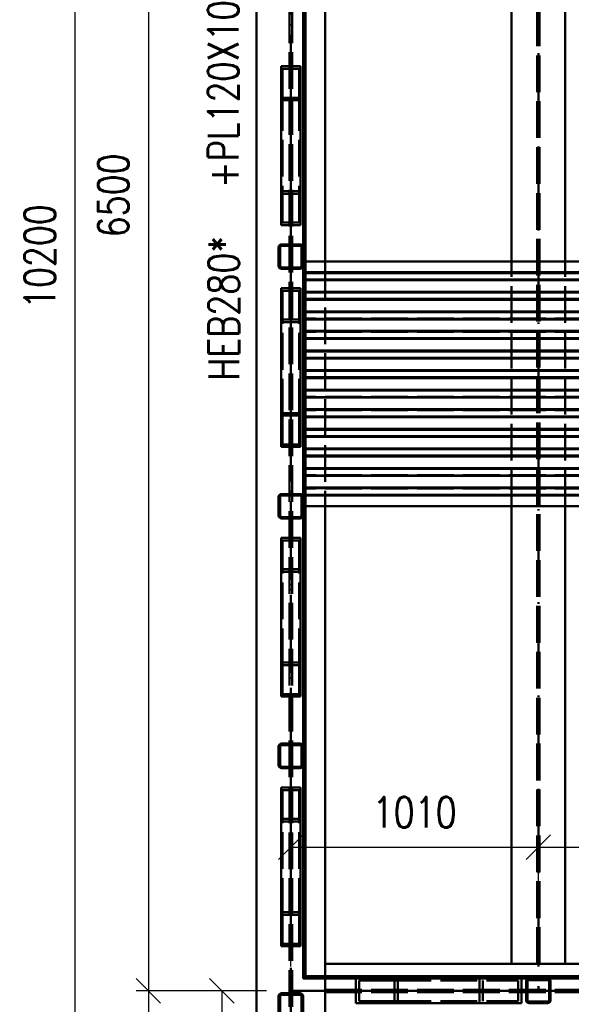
# Paper-space layout 'Layout1' of a CAD drawing. Extents: x -2 to 1033, y -36 to 596.
# Tile 14 of 64: x 358 to 403, y 365 to 445. Entities that reach past the tile are written whole.
import ezdxf

# ---------------------------------------------------------------- set-up
doc = ezdxf.new("R2010")
doc.units = 0
doc.linetypes.add('ACAD_ISO02W100', pattern=[15, 12, -3])
doc.linetypes.add('ACAD_ISO04W100', pattern=[30.5, 24, -3, 0.5, -3])
doc.layers.get('0').update_dxf_attribs({"linetype": 'CONTINUOUS'})
doc.layers.get('DEFPOINTS').update_dxf_attribs({"color": 132, "linetype": 'CONTINUOUS'})
for name, color, linetype, lineweight in [('SS_DIAGONÁLY 1', 91, 'CONTINUOUS', 50), ('SS_DIAGONÁLY 2', 93, 'CONTINUOUS', 50), ('SS_DIAGONÁLY 3', 95, 'CONTINUOUS', 50), ('SS_KOTY', 3, 'CONTINUOUS', 25), ('SS_PODLAHA', 31, 'CONTINUOUS', 50), ('SS_POPIS_PROFILU', 13, 'CONTINUOUS', 25), ('SS_PÁSY', 163, 'CONTINUOUS', 50), ('SS_SRAFY', 8, 'CONTINUOUS', 18), ('SS_TR PLECH', 151, 'CONTINUOUS', 50)]:
    doc.layers.add(name, color=color, linetype=linetype, lineweight=lineweight)
doc.layers.add('SS_PLECHY', color=7, linetype='CONTINUOUS', lineweight=50, true_color=0xb47846)
doc.styles.add('ROMANS', font='romans.shx', dxfattribs={"width": 0.8})
doc.styles.add('romans.shx', font='romans.shx', dxfattribs={"height": 5})
doc.dimstyles.new('A-1_(2.5)_50AS', dxfattribs={"dimtxt": 2.5, "dimasz": 2, "dimexe": 1, "dimexo": 2, "dimgap": 0, "dimtad": 0, "dimdec": 1, "dimlfac": 50, "dimrnd": 1, "dimtxsty": 'ROMANS', "dimblk1": 'OBLIQUE', "dimblk2": 'OBLIQUE', "dimsah": 1, "dimcen": 2, "dimclrd": 256, "dimclre": 256, "dimclrt": 256, "dimadec": 1, "dimazin": 2, "dimtfac": 0.714286, "dimtdec": 1, "dimtmove": 0, "dimatfit": 3, "dimldrblk": 'OPEN', "dimfxl": 1, "dimtvp": 1.142857, "dimtfill": 1, "dimtolj": 1, "dimlwd": -1, "dimlwe": -1, "dimarcsym": 0})
pattern_1 = [(45, (380.100895, 323.958377), (-0.04490128, 0.04490128), [])]

# ---------------------------------------------------------------- blocks, each defined once
blk = doc.blocks.new('_Oblique')
at = {"color": 0, "linetype": 'ByBlock', "lineweight": -2}
blk.add_line((-0.5, -0.5), (0.5, 0.5), dxfattribs=at)
blk = doc.blocks.new('*D62')
at = {"layer": 'DEFPOINTS', "color": 0, "transparency": 16777216}
for p in [(380.101, 495.958), (368.469, 365.958), (380.101, 365.958)]:
    blk.add_point(p, dxfattribs=at)
at = {"layer": 'SS_KOTY', "transparency": 16777216}
for p, q in [((378.101, 495.958), (367.469, 495.958)), ((368.469, 495.958), (368.469, 365.958)), ((378.101, 365.958), (367.469, 365.958))]:
    blk.add_line(p, q, dxfattribs=at)
at = {"layer": 'SS_KOTY', "transparency": 16777216, "xscale": 2, "yscale": 2, "zscale": 2}
for p, rotation in [((368.469, 495.958), 90), ((368.469, 365.958), 270)]:
    blk.add_blockref('_Oblique', p, dxfattribs=dict(at, rotation=rotation))
at = {"layer": 'SS_KOTY', "transparency": 16777216, "insert": (365.611, 430.958), "char_height": 2.5, "attachment_point": 5, "rotation": 90, "style": 'ROMANS', "bg_fill": 3, "box_fill_scale": 1.1, "bg_fill_color": 256, "bg_fill_true_color": 13158600, "bg_fill_transparency": 0}
blk.add_mtext('\\A1;6500', dxfattribs=at)
blk = doc.blocks.new('_OPEN')
at = {"color": 0, "linetype": 'ByBlock'}
for p, q in [((-1, 0.167), (0, 0)), ((0, 0), (-1, -0.167)), ((0, 0), (-1, 0))]:
    blk.add_line(p, q, dxfattribs=at)
blk = doc.blocks.new('*D63')
at = {"layer": 'DEFPOINTS', "color": 0, "transparency": 16777216}
for p in [(380.101, 365.958), (368.469, 323.958), (375.101, 323.958, 712.8)]:
    blk.add_point(p, dxfattribs=at)
at = {"layer": 'SS_KOTY', "transparency": 16777216}
for p, q in [((378.101, 365.958), (367.469, 365.958)), ((368.469, 365.958), (368.469, 323.958)), ((373.101, 323.958), (367.469, 323.958))]:
    blk.add_line(p, q, dxfattribs=at)
at = {"layer": 'SS_KOTY', "transparency": 16777216, "xscale": 2, "yscale": 2, "zscale": 2}
for p, rotation in [((368.469, 365.958), 90), ((368.469, 323.958), 270)]:
    blk.add_blockref('_Oblique', p, dxfattribs=dict(at, rotation=rotation))
at = {"layer": 'SS_KOTY', "transparency": 16777216, "insert": (365.611, 344.958), "char_height": 2.5, "attachment_point": 5, "rotation": 90, "style": 'ROMANS', "bg_fill": 3, "box_fill_scale": 1.1, "bg_fill_color": 256, "bg_fill_true_color": 13158600, "bg_fill_transparency": 0}
blk.add_mtext('\\A1;2100', dxfattribs=at)
blk = doc.blocks.new('*D64')
at = {"layer": 'DEFPOINTS', "color": 0, "transparency": 16777216}
for p in [(375.101, 527.958, 705.6), (362.469, 323.958), (375.101, 323.958, 712.8)]:
    blk.add_point(p, dxfattribs=at)
at = {"layer": 'SS_KOTY', "transparency": 16777216}
for p, q in [((373.101, 527.958), (361.469, 527.958)), ((362.469, 527.958), (362.469, 323.958)), ((373.101, 323.958), (361.469, 323.958))]:
    blk.add_line(p, q, dxfattribs=at)
at = {"layer": 'SS_KOTY', "transparency": 16777216, "xscale": 2, "yscale": 2, "zscale": 2}
for p, rotation in [((362.469, 527.958), 90), ((362.469, 323.958), 270)]:
    blk.add_blockref('_Oblique', p, dxfattribs=dict(at, rotation=rotation))
at = {"layer": 'SS_KOTY', "transparency": 16777216, "insert": (359.611, 425.958), "char_height": 2.5, "attachment_point": 5, "rotation": 90, "style": 'ROMANS', "bg_fill": 3, "box_fill_scale": 1.1, "bg_fill_color": 256, "bg_fill_true_color": 13158600, "bg_fill_transparency": 0}
blk.add_mtext('\\A1;10200', dxfattribs=at)
blk = doc.blocks.new('*D65')
at = {"layer": 'DEFPOINTS', "color": 0, "transparency": 16777216}
for p in [(380.101, 365.958), (374.469, 340.058), (377.301, 340.058)]:
    blk.add_point(p, dxfattribs=at)
at = {"layer": 'SS_KOTY', "transparency": 16777216}
for p, q in [((378.101, 365.958), (373.469, 365.958)), ((374.469, 365.958), (374.469, 340.058)), ((375.301, 340.058), (373.469, 340.058))]:
    blk.add_line(p, q, dxfattribs=at)
at = {"layer": 'SS_KOTY', "transparency": 16777216, "xscale": 2, "yscale": 2, "zscale": 2}
for p, rotation in [((374.469, 365.958), 90), ((374.469, 340.058), 270)]:
    blk.add_blockref('_Oblique', p, dxfattribs=dict(at, rotation=rotation))
at = {"layer": 'SS_KOTY', "transparency": 16777216, "insert": (371.611, 353.008), "char_height": 2.5, "attachment_point": 5, "rotation": 90, "style": 'ROMANS', "bg_fill": 3, "box_fill_scale": 1.1, "bg_fill_color": 256, "bg_fill_true_color": 13158600, "bg_fill_transparency": 0}
blk.add_mtext('\\A1;1295', dxfattribs=at)
blk = doc.blocks.new('*D66')
at = {"layer": 'DEFPOINTS', "color": 0, "transparency": 16777216}
for p in [(400.301, 377.698), (380.101, 365.958), (400.301, 365.958)]:
    blk.add_point(p, dxfattribs=at)
at = {"layer": 'SS_KOTY', "transparency": 16777216}
for p, q in [((380.101, 367.958), (380.101, 378.698)), ((400.301, 367.958), (400.301, 378.698)), ((380.101, 377.698), (400.301, 377.698))]:
    blk.add_line(p, q, dxfattribs=at)
at = {"layer": 'SS_KOTY', "transparency": 16777216, "xscale": 2, "yscale": 2, "zscale": 2, "rotation": 180}
blk.add_blockref('_Oblique', (380.101, 377.698), dxfattribs=at)
at = {"layer": 'SS_KOTY', "transparency": 16777216, "xscale": 2, "yscale": 2, "zscale": 2}
blk.add_blockref('_Oblique', (400.301, 377.698), dxfattribs=at)
at = {"layer": 'SS_KOTY', "transparency": 16777216, "insert": (390.201, 380.555), "char_height": 2.5, "attachment_point": 5, "style": 'ROMANS', "bg_fill": 3, "box_fill_scale": 1.1, "bg_fill_color": 256, "bg_fill_true_color": 13158600, "bg_fill_transparency": 0}
blk.add_mtext('\\A1;1010', dxfattribs=at)
blk = doc.blocks.new('*D67')
at = {"layer": 'DEFPOINTS', "color": 0, "transparency": 16777216}
for p in [(420.501, 377.698), (400.301, 365.958), (420.501, 365.958)]:
    blk.add_point(p, dxfattribs=at)
at = {"layer": 'SS_KOTY', "transparency": 16777216}
for p, q in [((400.301, 367.958), (400.301, 378.698)), ((420.501, 367.958), (420.501, 378.698)), ((400.301, 377.698), (420.501, 377.698))]:
    blk.add_line(p, q, dxfattribs=at)
at = {"layer": 'SS_KOTY', "transparency": 16777216, "xscale": 2, "yscale": 2, "zscale": 2, "rotation": 180}
blk.add_blockref('_Oblique', (400.301, 377.698), dxfattribs=at)
at = {"layer": 'SS_KOTY', "transparency": 16777216, "xscale": 2, "yscale": 2, "zscale": 2}
blk.add_blockref('_Oblique', (420.501, 377.698), dxfattribs=at)
at = {"layer": 'SS_KOTY', "transparency": 16777216, "insert": (410.401, 380.555), "char_height": 2.5, "attachment_point": 5, "style": 'ROMANS', "bg_fill": 3, "box_fill_scale": 1.1, "bg_fill_color": 256, "bg_fill_true_color": 13158600, "bg_fill_transparency": 0}
blk.add_mtext('\\A1;1010', dxfattribs=at)

psp = doc.layouts.get("Layout1")

# ---------------------------------------------------------------- linework, layer by layer
at = {"layer": 'SS_DIAGONÁLY 1', "color": 1, "linetype": 'Continuous', "ltscale": 0.25}
for p, q in [((380.9809, 426.7184), (380.9809, 425.1984)), ((381.1009, 426.7184), (381.1009, 425.1984)), ((380.9809, 406.3184), (380.9809, 404.7984)), ((381.1009, 406.3184), (381.1009, 404.7984)), ((380.9809, 385.9184), (380.9809, 384.3984)), ((381.1009, 385.9184), (381.1009, 384.3984)), ((380.9809, 365.5184), (380.9809, 363.9984)), ((381.1009, 365.5184), (381.1009, 363.9984)), ((401.0609, 365.0784), (399.5409, 365.0784)), ((399.5409, 364.9584), (401.0609, 364.9584))]:
    psp.add_line(p, q, dxfattribs=at)
for centre, start, end in [((380.8609, 426.7184), 0, 90), ((380.8609, 425.1984), 270, 0), ((380.8609, 406.3184), 0, 90), ((380.8609, 404.7984), 270, 0), ((380.8609, 385.9184), 0, 90), ((380.8609, 384.3984), 270, 0), ((399.5409, 365.1984), 180, 270), ((401.0609, 365.1984), 270, 0)]:
    psp.add_arc(centre, 0.24, start, end, dxfattribs=at)
at = {"layer": 'SS_DIAGONÁLY 1', "color": 1, "linetype": 'Continuous', "ltscale": 0.25, "extrusion": (6.27875e-14, 1.51582e-13, -1)}
for centre in [(-380.8609, 426.7184), (-380.8609, 406.3184), (-380.8609, 385.9184)]:
    psp.add_arc(centre, 0.12, 90, 180, dxfattribs=at)
at = {"layer": 'SS_DIAGONÁLY 1', "color": 1, "linetype": 'Continuous', "ltscale": 0.25, "extrusion": (6.27875e-14, -1.51582e-13, -1)}
for centre in [(-380.8609, 425.1984), (-380.8609, 404.7984), (-380.8609, 384.3984)]:
    psp.add_arc(centre, 0.12, 180, 270, dxfattribs=at)
at = {"layer": 'SS_DIAGONÁLY 1', "color": 1, "linetype": 'Continuous', "ltscale": 0.25, "extrusion": (0, 0, -1)}
for centre, start, end in [((-399.5409, 365.1984), 270, 0), ((-401.0609, 365.1984), 180, 270)]:
    psp.add_arc(centre, 0.12, start, end, dxfattribs=at)
at = {"layer": 'SS_DIAGONÁLY 2', "color": 1, "linetype": 'Continuous', "ltscale": 0.25}
for p, q in [((380.7809, 438.9459), (380.7809, 441.3042)), ((380.9009, 438.7378), (380.9009, 441.5123)), ((380.9009, 428.5378), (380.9009, 438.7378)), ((380.9009, 413.179), (380.9009, 423.3789)), ((380.7809, 410.6126), (380.7809, 412.9709)), ((380.9009, 410.4045), (380.9009, 413.179)), ((380.9009, 392.779), (380.9009, 402.9789)), ((380.9009, 390.0045), (380.9009, 392.779)), ((380.7809, 390.2126), (380.7809, 392.5709))]:
    psp.add_line(p, q, dxfattribs=at)
at = {"layer": 'SS_DIAGONÁLY 2', "color": 3, "linetype": 'ACAD_ISO02W100', "ltscale": 0.25}
for p, q in [((380.7809, 428.7459), (380.7809, 438.9459)), ((380.7809, 412.9709), (380.7809, 423.1708)), ((380.7809, 392.5709), (380.7809, 402.7708))]:
    psp.add_line(p, q, dxfattribs=at)
at = {"layer": 'SS_DIAGONÁLY 3', "color": 1, "linetype": 'Continuous', "ltscale": 0.25}
for p, q in [((385.3921, 364.9584), (388.8375, 364.9584)), ((385.6677, 365.1184), (388.5619, 365.1184)), ((388.8375, 364.9584), (398.9375, 364.9584))]:
    psp.add_line(p, q, dxfattribs=at)
at = {"layer": 'SS_DIAGONÁLY 3', "color": 3, "linetype": 'ACAD_ISO02W100', "ltscale": 0.25}
psp.add_line((388.5619, 365.1184), (398.6618, 365.1184), dxfattribs=at)
at = {"layer": 'SS_PLECHY', "color": 1, "linetype": 'Continuous', "ltscale": 0.25}
for p, q in [((381.1009, 445.5984), (381.1009, 426.7184)), ((381.1009, 425.1984), (381.1009, 406.3184)), ((381.1009, 404.7984), (381.1009, 385.9184))]:
    psp.add_line(p, q, dxfattribs=at)
at = {"layer": 'SS_PODLAHA', "color": 1, "linetype": 'Continuous', "ltscale": 0.25}
for p, q in [((398.1009, 425.5584), (398.1009, 482.3584)), ((402.5009, 425.5584), (402.5009, 482.3584))]:
    psp.add_line(p, q, dxfattribs=at)
at = {"layer": 'SS_PODLAHA', "color": 3, "linetype": 'ACAD_ISO02W100', "ltscale": 0.25}
for p, q in [((398.1009, 405.5584), (398.1009, 425.5584)), ((402.5009, 405.5584), (402.5009, 425.5584))]:
    psp.add_line(p, q, dxfattribs=at)
at = {"layer": 'SS_PÁSY', "color": 1, "linetype": 'Continuous', "ltscale": 0.25}
psp.add_line((382.9009, 482.3584), (382.9009, 425.5584), dxfattribs=at)
at = {"layer": 'SS_PÁSY', "color": 3, "linetype": 'ACAD_ISO02W100', "ltscale": 0.25}
psp.add_line((382.9009, 425.5584), (382.9009, 405.5584), dxfattribs=at)
at = {"layer": 'SS_TR PLECH', "color": 5, "linetype": 'Continuous', "ltscale": 0.25}
for p, q in [((580.9009, 425.5584), (381.3009, 425.5584)), ((381.3009, 424.6822), (580.9009, 424.6822)), ((381.3009, 424.6172), (580.9009, 424.6172)), ((381.3009, 424.0824), (580.9009, 424.0824)), ((381.3009, 424.0345), (580.9009, 424.0345)), ((381.3009, 423.0822), (580.9009, 423.0822)), ((381.3009, 423.0344), (580.9009, 423.0344)), ((381.3009, 422.4995), (580.9009, 422.4995)), ((381.3009, 422.4345), (580.9009, 422.4345)), ((381.3009, 421.4822), (580.9009, 421.4822)), ((381.3009, 421.4172), (580.9009, 421.4172)), ((381.3009, 420.8824), (580.9009, 420.8824)), ((381.3009, 420.8345), (580.9009, 420.8345)), ((381.3009, 419.8822), (580.9009, 419.8822)), ((381.3009, 419.8344), (580.9009, 419.8344)), ((381.3009, 419.2995), (580.9009, 419.2995)), ((381.3009, 419.2345), (580.9009, 419.2345)), ((381.3009, 418.2822), (580.9009, 418.2822)), ((381.3009, 418.2172), (580.9009, 418.2172)), ((381.3009, 417.6824), (580.9009, 417.6824)), ((381.3009, 417.6345), (580.9009, 417.6345)), ((381.3009, 416.6822), (580.9009, 416.6822)), ((381.3009, 416.6344), (580.9009, 416.6344)), ((381.3009, 416.0995), (580.9009, 416.0995)), ((381.3009, 416.0345), (580.9009, 416.0345)), ((381.3009, 415.0822), (580.9009, 415.0822)), ((381.3009, 415.0172), (580.9009, 415.0172)), ((381.3009, 414.4824), (580.9009, 414.4824)), ((381.3009, 414.4345), (580.9009, 414.4345)), ((381.3009, 413.4822), (580.9009, 413.4822)), ((381.3009, 413.4344), (580.9009, 413.4344)), ((381.3009, 412.8995), (580.9009, 412.8995)), ((381.3009, 412.8345), (580.9009, 412.8345)), ((381.3009, 411.8822), (580.9009, 411.8822)), ((381.3009, 411.8172), (580.9009, 411.8172)), ((381.3009, 411.2824), (580.9009, 411.2824)), ((381.3009, 411.2345), (580.9009, 411.2345)), ((381.3009, 410.2822), (580.9009, 410.2822)), ((381.3009, 410.2344), (580.9009, 410.2344)), ((381.3009, 409.6995), (580.9009, 409.6995)), ((381.3009, 409.6345), (580.9009, 409.6345)), ((381.3009, 408.6822), (580.9009, 408.6822)), ((381.3009, 408.6172), (580.9009, 408.6172)), ((381.3009, 408.0824), (580.9009, 408.0824)), ((381.3009, 408.0345), (580.9009, 408.0345)), ((381.3009, 407.0822), (580.9009, 407.0822)), ((381.3009, 407.0344), (580.9009, 407.0344)), ((381.3009, 406.4995), (580.9009, 406.4995)), ((381.3009, 406.4345), (580.9009, 406.4345)), ((381.3009, 405.5584), (580.9009, 405.5584))]:
    psp.add_line(p, q, dxfattribs=at)
at = {"layer": 'SS_TR PLECH', "color": 5, "linetype": 'ACAD_ISO02W100', "ltscale": 0.25}
for p, q in [((580.9009, 424.6344), (381.3009, 424.6344)), ((580.9009, 424.0995), (381.3009, 424.0995)), ((580.9009, 423.0172), (381.3009, 423.0172)), ((580.9009, 422.4824), (381.3009, 422.4824)), ((580.9009, 421.4344), (381.3009, 421.4344)), ((580.9009, 420.8995), (381.3009, 420.8995)), ((580.9009, 419.8172), (381.3009, 419.8172)), ((580.9009, 419.2824), (381.3009, 419.2824)), ((580.9009, 418.2344), (381.3009, 418.2344)), ((580.9009, 417.6995), (381.3009, 417.6995)), ((580.9009, 416.6172), (381.3009, 416.6172)), ((580.9009, 416.0824), (381.3009, 416.0824)), ((580.9009, 415.0344), (381.3009, 415.0344)), ((580.9009, 414.4995), (381.3009, 414.4995)), ((580.9009, 413.4172), (381.3009, 413.4172)), ((580.9009, 412.8824), (381.3009, 412.8824)), ((580.9009, 411.8344), (381.3009, 411.8344)), ((580.9009, 411.2995), (381.3009, 411.2995)), ((580.9009, 410.2172), (381.3009, 410.2172)), ((580.9009, 409.6824), (381.3009, 409.6824)), ((580.9009, 408.6344), (381.3009, 408.6344)), ((580.9009, 408.0995), (381.3009, 408.0995)), ((580.9009, 407.0172), (381.3009, 407.0172)), ((580.9009, 406.4824), (381.3009, 406.4824))]:
    psp.add_line(p, q, dxfattribs=at)

# ---------------------------------------------------------------- dimensions: what is measured, and where the dimension line sits
at = {"layer": 'SS_KOTY'}
dim = psp.add_linear_dim(base=(368.4686, 365.9584), p1=(380.1009, 495.9584), p2=(380.1009, 365.9584), angle=90, dimstyle='A-1_(2.5)_50AS', override={"dimtmove": 1}, dxfattribs=at)
dim.commit()
dim.dimension.update_dxf_attribs({"geometry": '*D62', "text_midpoint": (365.6115, 430.9584)})

# ---------------------------------------------------------------- next in the draw order: hatches: boundary and pattern name
at = {"layer": 'SS_SRAFY'}
h = psp.add_hatch(dxfattribs=at)
h.set_pattern_fill('ANSI31', color=5, scale=0.02, style=0)
h.set_pattern_definition(pattern_1)
h.paths.add_polyline_path([(380.8609, 426.9584), (379.3409, 426.9584, 0.4142136), (379.1009, 426.7184), (379.1009, 425.1984, 0.4142136), (379.3409, 424.9584), (380.8609, 424.9584, 0.4142136), (381.1009, 425.1984), (381.1009, 426.7184, 0.4142136)], flags=0)
h.paths.add_polyline_path([(380.9809, 426.7184), (380.9809, 425.1984, -0.4142136), (380.8609, 425.0784), (379.3409, 425.0784, -0.4142136), (379.2209, 425.1984), (379.2209, 426.7184, -0.4142136), (379.3409, 426.8384), (380.8609, 426.8384, -0.4142136)], flags=0)
h = psp.add_hatch(dxfattribs=at)
h.set_pattern_fill('ANSI31', color=5, scale=0.02, style=0)
h.set_pattern_definition(pattern_1)
h.paths.add_polyline_path([(380.8609, 406.5584), (379.3409, 406.5584, 0.4142136), (379.1009, 406.3184), (379.1009, 404.7984, 0.4142136), (379.3409, 404.5584), (380.8609, 404.5584, 0.4142136), (381.1009, 404.7984), (381.1009, 406.3184, 0.4142136)], flags=0)
h.paths.add_polyline_path([(380.9809, 406.3184), (380.9809, 404.7984, -0.4142136), (380.8609, 404.6784), (379.3409, 404.6784, -0.4142136), (379.2209, 404.7984), (379.2209, 406.3184, -0.4142136), (379.3409, 406.4384), (380.8609, 406.4384, -0.4142136)], flags=0)
h = psp.add_hatch(dxfattribs=at)
h.set_pattern_fill('ANSI31', color=5, scale=0.02, style=0)
h.set_pattern_definition(pattern_1)
h.paths.add_polyline_path([(380.8609, 386.1584), (379.3409, 386.1584, 0.4142136), (379.1009, 385.9184), (379.1009, 384.3984, 0.4142136), (379.3409, 384.1584), (380.8609, 384.1584, 0.4142136), (381.1009, 384.3984), (381.1009, 385.9184, 0.4142136)], flags=0)
h.paths.add_polyline_path([(380.9809, 385.9184), (380.9809, 384.3984, -0.4142136), (380.8609, 384.2784), (379.3409, 384.2784, -0.4142136), (379.2209, 384.3984), (379.2209, 385.9184, -0.4142136), (379.3409, 386.0384), (380.8609, 386.0384, -0.4142136)], flags=0)

# ---------------------------------------------------------------- next in the draw order: linework, layer by layer
at = {"layer": 'SS_DIAGONÁLY 1', "color": 1, "linetype": 'Continuous', "ltscale": 0.25}
for p, q in [((379.1009, 426.7184), (379.1009, 425.1984)), ((379.2209, 425.1984), (379.2209, 426.7184)), ((380.8609, 426.9584), (379.3409, 426.9584)), ((379.3409, 426.8384), (380.8609, 426.8384)), ((380.8609, 425.0784), (379.3409, 425.0784)), ((379.3409, 424.9584), (380.8609, 424.9584)), ((380.8609, 406.5584), (379.3409, 406.5584)), ((379.3409, 406.4384), (380.8609, 406.4384)), ((379.1009, 406.3184), (379.1009, 404.7984)), ((379.2209, 404.7984), (379.2209, 406.3184)), ((380.8609, 404.6784), (379.3409, 404.6784)), ((379.3409, 404.5584), (380.8609, 404.5584)), ((379.1009, 385.9184), (379.1009, 384.3984)), ((379.2209, 384.3984), (379.2209, 385.9184)), ((380.8609, 386.1584), (379.3409, 386.1584)), ((379.3409, 386.0384), (380.8609, 386.0384)), ((380.8609, 384.2784), (379.3409, 384.2784)), ((379.3409, 384.1584), (380.8609, 384.1584))]:
    psp.add_line(p, q, dxfattribs=at)
at = {"layer": 'SS_DIAGONÁLY 1', "color": 7, "linetype": 'ACAD_ISO04W100', "ltscale": 0.25}
for p, q in [((380.1009, 425.9584), (380.1009, 425.9584)), ((380.1009, 405.5584), (380.1009, 405.5584)), ((380.1009, 385.1584), (380.1009, 385.1584))]:
    psp.add_line(p, q, dxfattribs=at)
at = {"layer": 'SS_DIAGONÁLY 1', "color": 1, "linetype": 'Continuous', "ltscale": 0.25}
for centre, start, end in [((379.3409, 426.7184), 90, 180), ((379.3409, 425.1984), 180, 270), ((379.3409, 406.3184), 90, 180), ((379.3409, 404.7984), 180, 270), ((379.3409, 385.9184), 90, 180), ((379.3409, 384.3984), 180, 270)]:
    psp.add_arc(centre, 0.24, start, end, dxfattribs=at)
at = {"layer": 'SS_DIAGONÁLY 1', "color": 1, "linetype": 'Continuous', "ltscale": 0.25, "extrusion": (-1.51582e-13, 6.27875e-14, -1)}
for centre in [(-379.3409, 426.7184), (-379.3409, 406.3184), (-379.3409, 385.9184)]:
    psp.add_arc(centre, 0.12, 0, 90, dxfattribs=at)
at = {"layer": 'SS_DIAGONÁLY 1', "color": 1, "linetype": 'Continuous', "ltscale": 0.25, "extrusion": (-1.51582e-13, -6.27875e-14, -1)}
for centre in [(-379.3409, 425.1984), (-379.3409, 404.7984), (-379.3409, 384.3984)]:
    psp.add_arc(centre, 0.12, 270, 0, dxfattribs=at)
at = {"layer": 'SS_DIAGONÁLY 2', "color": 1, "linetype": 'Continuous', "ltscale": 0.25}
for p, q in [((380.9009, 441.5123), (379.3009, 441.5123)), ((379.3009, 441.5123), (379.3009, 438.7378)), ((380.7809, 441.3042), (379.4209, 441.3042)), ((379.4209, 438.9459), (379.4209, 441.3042)), ((380.9009, 438.7378), (379.3009, 438.7378)), ((379.3009, 438.7378), (379.3009, 428.5378)), ((380.7809, 438.9459), (379.4209, 438.9459)), ((379.3009, 428.5378), (380.9009, 428.5378)), ((380.9009, 423.3789), (379.3009, 423.3789)), ((379.3009, 423.3789), (379.3009, 413.179)), ((379.3009, 413.179), (380.9009, 413.179)), ((379.3009, 413.179), (379.3009, 410.4045)), ((379.4209, 412.9709), (380.7809, 412.9709)), ((379.4209, 410.6126), (379.4209, 412.9709)), ((379.3009, 410.4045), (380.9009, 410.4045)), ((379.4209, 410.6126), (380.7809, 410.6126)), ((380.9009, 402.9789), (379.3009, 402.9789)), ((379.3009, 402.9789), (379.3009, 392.779)), ((379.3009, 392.779), (380.9009, 392.779)), ((379.3009, 392.779), (379.3009, 390.0045)), ((379.4209, 392.5709), (380.7809, 392.5709)), ((379.4209, 390.2126), (379.4209, 392.5709)), ((379.3009, 390.0045), (380.9009, 390.0045)), ((379.4209, 390.2126), (380.7809, 390.2126))]:
    psp.add_line(p, q, dxfattribs=at)
at = {"layer": 'SS_DIAGONÁLY 2', "color": 7, "linetype": 'ACAD_ISO04W100', "ltscale": 0.25}
for p, q in [((380.1009, 440.125), (380.1009, 425.9584)), ((380.1009, 425.9584), (380.1009, 411.7917)), ((380.1009, 405.5584), (380.1009, 391.3917))]:
    psp.add_line(p, q, dxfattribs=at)
at = {"layer": 'SS_DIAGONÁLY 2', "color": 3, "linetype": 'ACAD_ISO02W100', "ltscale": 0.25}
for p, q in [((379.4209, 428.7459), (379.4209, 438.9459)), ((379.3009, 431.3123), (380.9009, 431.3123)), ((379.4209, 431.1042), (380.7809, 431.1042)), ((379.4209, 428.7459), (380.7809, 428.7459)), ((380.7809, 423.1708), (379.4209, 423.1708)), ((379.4209, 412.9709), (379.4209, 423.1708)), ((380.9009, 420.6044), (379.3009, 420.6044)), ((380.7809, 420.8125), (379.4209, 420.8125)), ((380.7809, 402.7708), (379.4209, 402.7708)), ((379.4209, 392.5709), (379.4209, 402.7708)), ((380.9009, 400.2044), (379.3009, 400.2044)), ((380.7809, 400.4125), (379.4209, 400.4125))]:
    psp.add_line(p, q, dxfattribs=at)

# ---------------------------------------------------------------- next in the draw order: dimensions: what is measured, and where the dimension line sits
at = {"layer": 'SS_KOTY'}
dim = psp.add_linear_dim(base=(368.4686, 323.9584), p1=(380.1009, 365.9584), p2=(375.1009, 323.9584, 712.8), angle=90, dimstyle='A-1_(2.5)_50AS', override={"dimtmove": 1}, dxfattribs=at)
dim.commit()
dim.dimension.update_dxf_attribs({"geometry": '*D63', "text_midpoint": (365.6115, 344.9584)})

# ---------------------------------------------------------------- next in the draw order: dimensions: what is measured, and where the dimension line sits
dim = psp.add_linear_dim(base=(362.4686, 323.9584), p1=(375.1009, 527.9584, 705.6), p2=(375.1009, 323.9584, 712.8), angle=90, dimstyle='A-1_(2.5)_50AS', dxfattribs=at)
dim.commit()
dim.dimension.update_dxf_attribs({"geometry": '*D64', "text_midpoint": (359.6115, 425.9584)})

# ---------------------------------------------------------------- next in the draw order: texts
at = {"layer": 'SS_POPIS_PROFILU', "color": 13, "style": 'romans.shx', "width": 0.8}
psp.add_text('+PL120X10', height=2.5, rotation=90, dxfattribs=at).set_placement((375.8346, 431.5602))
at = {"layer": 'SS_POPIS_PROFILU', "color": 2, "style": 'romans.shx', "width": 0.8}
psp.add_text('HEB280*', height=2.5, rotation=90, dxfattribs=at).set_placement((375.8783, 415.815))

# ---------------------------------------------------------------- next in the draw order: dimensions: what is measured, and where the dimension line sits
at = {"layer": 'SS_KOTY'}
dim = psp.add_linear_dim(base=(374.4686, 340.0584), p1=(380.1009, 365.9584), p2=(377.3009, 340.0584), angle=90, dimstyle='A-1_(2.5)_50AS', dxfattribs=at)
dim.commit()
dim.dimension.update_dxf_attribs({"geometry": '*D65', "text_midpoint": (371.6115, 353.0084)})

# ---------------------------------------------------------------- next in the draw order: linework, layer by layer
at = {"layer": 'SS_DIAGONÁLY 1', "color": 1, "linetype": 'Continuous', "ltscale": 0.25}
for p, q in [((379.1009, 365.5184), (379.1009, 363.9984)), ((379.2209, 363.9984), (379.2209, 365.5184))]:
    psp.add_line(p, q, dxfattribs=at)
at = {"layer": 'SS_PÁSY', "color": 1, "linetype": 'Continuous', "ltscale": 0.25}
psp.add_line((377.3009, 525.1584), (377.3009, 326.7584), dxfattribs=at)

# ---------------------------------------------------------------- next in the draw order: dimensions: what is measured, and where the dimension line sits
at = {"layer": 'SS_KOTY'}
dim = psp.add_linear_dim(base=(400.3009, 377.6977), p1=(380.1009, 365.9584), p2=(400.3009, 365.9584), dimstyle='A-1_(2.5)_50AS', dxfattribs=at)
dim.commit()
dim.dimension.update_dxf_attribs({"geometry": '*D66', "text_midpoint": (390.2009, 380.5548)})

# ---------------------------------------------------------------- next in the draw order: hatches: boundary and pattern name
at = {"layer": 'SS_SRAFY'}
h = psp.add_hatch(dxfattribs=at)
h.set_pattern_fill('ANSI31', color=5, scale=0.02, style=0)
h.set_pattern_definition(pattern_1)
h.paths.add_polyline_path([(380.8609, 365.7584), (379.3409, 365.7584, 0.4142136), (379.1009, 365.5184), (379.1009, 363.9984, 0.4142136), (379.3409, 363.7584), (380.8609, 363.7584, 0.4142136), (381.1009, 363.9984), (381.1009, 365.5184, 0.4142136)], flags=0)
h.paths.add_polyline_path([(380.9809, 365.5184), (380.9809, 363.9984, -0.4142136), (380.8609, 363.8784), (379.3409, 363.8784, -0.4142136), (379.2209, 363.9984), (379.2209, 365.5184, -0.4142136), (379.3409, 365.6384), (380.8609, 365.6384, -0.4142136)], flags=0)

# ---------------------------------------------------------------- next in the draw order: linework, layer by layer
at = {"layer": 'SS_DIAGONÁLY 1', "color": 1, "linetype": 'Continuous', "ltscale": 0.25}
for p, q in [((380.8609, 365.7584), (379.3409, 365.7584)), ((379.3409, 365.6384), (380.8609, 365.6384))]:
    psp.add_line(p, q, dxfattribs=at)
for centre, start, end in [((379.3409, 365.5184), 90, 180), ((380.8609, 365.5184), 0, 90)]:
    psp.add_arc(centre, 0.24, start, end, dxfattribs=at)
at = {"layer": 'SS_DIAGONÁLY 1', "color": 1, "linetype": 'Continuous', "ltscale": 0.25, "extrusion": (0, 0, -1)}
for centre, start, end in [((-379.3409, 365.5184), 0, 90), ((-380.8609, 365.5184), 90, 180)]:
    psp.add_arc(centre, 0.12, start, end, dxfattribs=at)
at = {"layer": 'SS_DIAGONÁLY 2', "color": 7, "linetype": 'ACAD_ISO04W100', "ltscale": 0.25}
psp.add_line((380.1009, 385.1584), (380.1009, 370.9917), dxfattribs=at)
at = {"layer": 'SS_DIAGONÁLY 2', "color": 1, "linetype": 'Continuous', "ltscale": 0.25}
for p, q in [((380.9009, 382.5789), (379.3009, 382.5789)), ((379.3009, 382.5789), (379.3009, 372.379)), ((380.9009, 372.379), (380.9009, 382.5789)), ((379.3009, 372.379), (380.9009, 372.379)), ((379.3009, 372.379), (379.3009, 369.6045)), ((379.4209, 372.1709), (380.7809, 372.1709)), ((379.4209, 369.8126), (379.4209, 372.1709)), ((380.7809, 369.8126), (380.7809, 372.1709)), ((380.9009, 369.6045), (380.9009, 372.379)), ((379.3009, 369.6045), (380.9009, 369.6045)), ((379.4209, 369.8126), (380.7809, 369.8126))]:
    psp.add_line(p, q, dxfattribs=at)
at = {"layer": 'SS_DIAGONÁLY 2', "color": 3, "linetype": 'ACAD_ISO02W100', "ltscale": 0.25}
for p, q in [((380.7809, 382.3708), (379.4209, 382.3708)), ((379.4209, 372.1709), (379.4209, 382.3708)), ((380.7809, 372.1709), (380.7809, 382.3708)), ((380.9009, 379.8044), (379.3009, 379.8044)), ((380.7809, 380.0125), (379.4209, 380.0125))]:
    psp.add_line(p, q, dxfattribs=at)
at = {"layer": 'SS_DIAGONÁLY 3', "color": 1, "linetype": 'Continuous', "ltscale": 0.25}
for p, q in [((385.3921, 366.9584), (385.6677, 366.9584)), ((385.3921, 366.9584), (385.3921, 364.9584)), ((385.6677, 366.9584), (388.8375, 366.9584)), ((388.8375, 366.9584), (395.5708, 366.9584)), ((388.8375, 366.9584), (388.8375, 364.9584)), ((385.6677, 366.7984), (388.5619, 366.7984)), ((385.6677, 366.7984), (385.6677, 365.1184)), ((388.5619, 366.7984), (388.5619, 365.1184))]:
    psp.add_line(p, q, dxfattribs=at)
at = {"layer": 'SS_DIAGONÁLY 3', "color": 3, "linetype": 'ACAD_ISO02W100', "ltscale": 0.25}
for p, q in [((395.492, 364.9584), (395.492, 366.9584)), ((388.5619, 366.7984), (398.6618, 366.7984)), ((395.7677, 365.1184), (395.7677, 366.7984)), ((398.6618, 365.1184), (398.6618, 366.7984))]:
    psp.add_line(p, q, dxfattribs=at)
at = {"layer": 'SS_PLECHY', "color": 7, "linetype": 'ACAD_ISO04W100', "ltscale": 0.25}
psp.add_line((381.1009, 494.7584), (381.1009, 367.1584), dxfattribs=at)
at = {"layer": 'SS_PLECHY', "color": 1, "linetype": 'Continuous', "ltscale": 0.25}
for p, q in [((381.3009, 367.1584), (381.3009, 494.7584)), ((381.1009, 384.3984), (381.1009, 367.1584)), ((381.1009, 367.1584), (381.1009, 366.9584)), ((381.1009, 366.9584), (385.3921, 366.9584))]:
    psp.add_line(p, q, dxfattribs=at)
at = {"layer": 'SS_PODLAHA', "color": 1, "linetype": 'Continuous', "ltscale": 0.25}
psp.add_line((398.1009, 368.1584), (398.1009, 405.5584), dxfattribs=at)
at = {"layer": 'SS_PÁSY', "color": 7, "linetype": 'ACAD_ISO04W100', "ltscale": 0.25}
psp.add_line((380.1009, 527.9584), (380.1009, 323.9584), dxfattribs=at)
at = {"layer": 'SS_PÁSY', "color": 3, "linetype": 'ACAD_ISO02W100', "ltscale": 0.25}
for p, q in [((379.9959, 525.1584), (379.9959, 326.7584)), ((380.2059, 525.1584), (380.2059, 326.7584)), ((382.9009, 367.1584), (382.9009, 366.9584))]:
    psp.add_line(p, q, dxfattribs=at)
at = {"layer": 'SS_PÁSY', "color": 1, "linetype": 'Continuous', "ltscale": 0.25}
for p, q in [((382.9009, 405.5584), (382.9009, 367.1584)), ((382.9009, 366.9584), (382.9009, 326.7584))]:
    psp.add_line(p, q, dxfattribs=at)

# ---------------------------------------------------------------- next in the draw order: dimensions: what is measured, and where the dimension line sits
at = {"layer": 'SS_KOTY'}
dim = psp.add_linear_dim(base=(420.5009, 377.6977), p1=(400.3009, 365.9584), p2=(420.5009, 365.9584), dimstyle='A-1_(2.5)_50AS', override={"dimtmove": 1}, dxfattribs=at)
dim.commit()
dim.dimension.update_dxf_attribs({"geometry": '*D67', "text_midpoint": (410.4009, 380.5548)})

# ---------------------------------------------------------------- next in the draw order: hatches: boundary and pattern name
at = {"layer": 'SS_SRAFY'}
h = psp.add_hatch(dxfattribs=at)
h.set_pattern_fill('ANSI31', color=5, scale=0.02, style=0)
h.set_pattern_definition(pattern_1)
h.paths.add_polyline_path([(401.0609, 366.9584), (399.5409, 366.9584, 0.4142136), (399.3009, 366.7184), (399.3009, 365.1984, 0.4142136), (399.5409, 364.9584), (401.0609, 364.9584, 0.4142136), (401.3009, 365.1984), (401.3009, 366.7184, 0.4142136)], flags=0)
h.paths.add_polyline_path([(401.1809, 366.7184), (401.1809, 365.1984, -0.4142136), (401.0609, 365.0784), (399.5409, 365.0784, -0.4142136), (399.4209, 365.1984), (399.4209, 366.7184, -0.4142136), (399.5409, 366.8384), (401.0609, 366.8384, -0.4142136)], flags=0)

# ---------------------------------------------------------------- next in the draw order: linework, layer by layer
at = {"layer": 'SS_DIAGONÁLY 1', "color": 1, "linetype": 'Continuous', "ltscale": 0.25}
for p, q in [((399.5409, 366.9584), (401.0609, 366.9584)), ((399.3009, 366.7184), (399.3009, 365.1984)), ((399.4209, 365.1984), (399.4209, 366.7184)), ((399.5409, 366.8384), (401.0609, 366.8384)), ((401.1809, 366.7184), (401.1809, 365.1984)), ((401.3009, 365.1984), (401.3009, 366.7184))]:
    psp.add_line(p, q, dxfattribs=at)
at = {"layer": 'SS_DIAGONÁLY 1', "color": 7, "linetype": 'ACAD_ISO04W100', "ltscale": 0.25}
psp.add_line((400.3009, 365.9584), (400.3009, 365.9584), dxfattribs=at)
at = {"layer": 'SS_DIAGONÁLY 1', "color": 1, "linetype": 'Continuous', "ltscale": 0.25}
for centre, start, end in [((399.5409, 366.7184), 90, 180), ((401.0609, 366.7184), 0, 90)]:
    psp.add_arc(centre, 0.24, start, end, dxfattribs=at)
at = {"layer": 'SS_DIAGONÁLY 1', "color": 1, "linetype": 'Continuous', "ltscale": 0.25, "extrusion": (0, 0, -1)}
for centre, start, end in [((-399.5409, 366.7184), 0, 90), ((-401.0609, 366.7184), 90, 180)]:
    psp.add_arc(centre, 0.12, start, end, dxfattribs=at)
at = {"layer": 'SS_DIAGONÁLY 3', "color": 1, "linetype": 'Continuous', "ltscale": 0.25}
psp.add_line((398.9375, 364.9584), (398.9375, 366.9584), dxfattribs=at)
at = {"layer": 'SS_DIAGONÁLY 3', "color": 7, "linetype": 'ACAD_ISO04W100', "ltscale": 0.25}
psp.add_line((387.1148, 365.9584), (400.3009, 365.9584), dxfattribs=at)
at = {"layer": 'SS_PLECHY', "color": 1, "linetype": 'Continuous', "ltscale": 0.25}
for p, q in [((581.1009, 367.1584), (381.1009, 367.1584)), ((395.5708, 366.9584), (399.5409, 366.9584)), ((401.0609, 366.9584), (405.5921, 366.9584))]:
    psp.add_line(p, q, dxfattribs=at)
at = {"layer": 'SS_PLECHY', "color": 7, "linetype": 'ACAD_ISO04W100', "ltscale": 0.25}
psp.add_line((381.1009, 366.9584), (581.1009, 366.9584), dxfattribs=at)
at = {"layer": 'SS_PODLAHA', "color": 7, "linetype": 'ACAD_ISO04W100', "ltscale": 0.25}
psp.add_line((400.3009, 495.9584), (400.3009, 365.9584), dxfattribs=at)
at = {"layer": 'SS_PODLAHA', "color": 3, "linetype": 'ACAD_ISO02W100', "ltscale": 0.25}
for p, q in [((400.2059, 368.1584), (400.2059, 493.7584)), ((400.3959, 368.1584), (400.3959, 493.7584))]:
    psp.add_line(p, q, dxfattribs=at)
at = {"layer": 'SS_PODLAHA', "color": 1, "linetype": 'Continuous', "ltscale": 0.25}
psp.add_line((402.5009, 368.1584), (402.5009, 405.5584), dxfattribs=at)
at = {"layer": 'SS_PÁSY', "color": 1, "linetype": 'Continuous', "ltscale": 0.25}
psp.add_line((458.7009, 368.1584), (382.9009, 368.1584), dxfattribs=at)
at = {"layer": 'SS_PÁSY', "color": 7, "linetype": 'ACAD_ISO04W100', "ltscale": 0.25}
psp.add_line((582.1009, 365.9584), (380.1009, 365.9584), dxfattribs=at)
at = {"layer": 'SS_PÁSY', "color": 3, "linetype": 'ACAD_ISO02W100', "ltscale": 0.25}
for p, q in [((382.9009, 366.0534), (579.3009, 366.0534)), ((382.9009, 365.8634), (579.3009, 365.8634))]:
    psp.add_line(p, q, dxfattribs=at)

doc.saveas('drawing.dxf')
